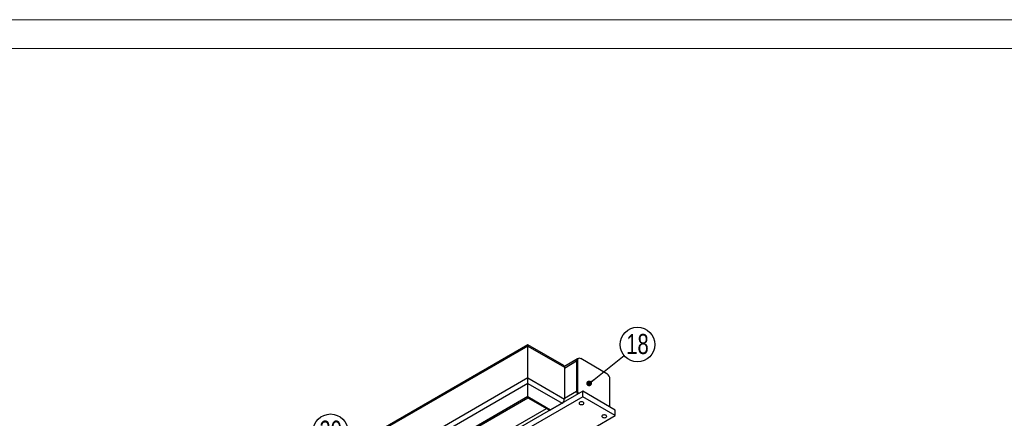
# Model space of a CAD drawing. Header units: millimetres. Extents: x 0 to 841, y 0 to 594.
# Tile 19 of 20: x 582 to 754, y 525 to 594. Entities that reach past the tile are written whole.
import ezdxf

# ---------------------------------------------------------------- set-up
doc = ezdxf.new("R2010")
doc.units = ezdxf.units.MM
doc.layers.add('NOTES', color=6, linetype='Continuous')
doc.layers.add('TRAIT-FORT', color=4, linetype='Continuous', lineweight=25)
doc.styles.add('SLDTEXTSTYLE0', font='TXT', dxfattribs={"width": 0.75})
doc.dimstyles.new('SLDDIMSTYLE2', dxfattribs={"dimtxt": 0.18, "dimasz": 1, "dimexe": 0, "dimexo": 0.0625, "dimgap": 0, "dimtad": 0, "dimtih": 1, "dimtoh": 1, "dimdec": 0, "dimrnd": 1e-09, "dimzin": 0, "dimdsep": 46, "dimtxsty": 'Standard', "dimblk1": 'DOT', "dimblk2": 'DOT', "dimsah": 1, "dimcen": 0.09, "dimadec": 0, "dimazin": 0, "dimtfac": 1, "dimtdec": 0, "dimtofl": 0, "dimtmove": 0, "dimatfit": 3, "dimldrblk": 'DOT', "dimfxl": 1, "dimfrac": 2, "dimtolj": 1, "dimtzin": 0, "dimarcsym": 0})

# ---------------------------------------------------------------- blocks, each defined once
blk = doc.blocks.new('SW_NOTE_28')
at = {"layer": 'NOTES', "color": 0}
blk.add_circle((2.34, 1.89), 3.01, dxfattribs=at)
at = {"layer": 'NOTES', "color": 0, "insert": (2.35, 3.74), "char_height": 3.5, "attachment_point": 2, "style": 'SLDTEXTSTYLE0'}
blk.add_mtext('18', dxfattribs=at)
blk = doc.blocks.new('_Dot')
at = {"color": 0, "linetype": 'ByBlock', "lineweight": -2}
blk.add_line((-0.5, 0), (-1, 0), dxfattribs=at)
at = {"color": 0, "linetype": 'ByBlock', "const_width": 0.5}
blk.add_lwpolyline([(-0.25, 0, 1), (0.25, 0, 1)], format="xyb", close=True, dxfattribs=at)
blk = doc.blocks.new('SW_NOTE_42')
at = {"layer": 'NOTES', "color": 0}
blk.add_circle((-2.31, 1.93), 3.01, dxfattribs=at)
at = {"layer": 'NOTES', "color": 0, "insert": (-2.3, 3.78), "char_height": 3.5, "attachment_point": 2, "style": 'SLDTEXTSTYLE0'}
blk.add_mtext('20', dxfattribs=at)

msp = doc.modelspace()

# ---------------------------------------------------------------- linework, layer by layer
at = {"lineweight": 18}
for p, q in [((841, 594), (0, 594)), ((836, 589), (5, 589))]:
    msp.add_line(p, q, dxfattribs=at)
at = {"layer": 'TRAIT-FORT', "lineweight": 25}
for p, q in [((670.81, 537.17), (579.6, 484.51)), ((670.81, 537.37), (579.84, 484.86)), ((677.05, 533.77), (670.81, 537.37)), ((670.81, 537.17), (670.81, 537.37)), ((670.81, 531.62), (670.81, 537.17)), ((670.81, 537.17), (677.18, 533.5)), ((679.46, 534.92), (677.17, 533.6)), ((679.6, 535), (679.46, 534.92)), ((684.53, 532.35), (680, 534.97)), ((677.18, 533.33), (679.3, 534.56)), ((677.18, 533.5), (677.18, 527.94)), ((679.44, 534.64), (679.3, 534.56)), ((679.3, 534.56), (679.3, 529.33)), ((679.44, 534.64), (679.44, 529.41)), ((670.81, 531.62), (579.6, 478.96)), ((670.81, 530.64), (670.81, 531.62)), ((670.81, 531.62), (677.18, 527.94)), ((685.1, 526.56), (685.1, 531.37)), ((670.81, 530.64), (580.44, 478.47)), ((670.81, 528.35), (670.81, 530.64)), ((670.81, 530.64), (676.75, 527.21)), ((670.81, 528.35), (584.4, 478.47)), ((585, 478.61), (670.81, 528.15)), ((680.36, 529.29), (667.63, 521.94)), ((680.36, 528.31), (667.63, 520.96)), ((670.81, 528.15), (670.81, 528.35)), ((670.81, 528.35), (674.77, 526.07)), ((670.81, 528.15), (674.47, 526.04)), ((677.18, 528.11), (679.3, 529.33)), ((679.44, 529.41), (679.3, 529.33)), ((680.36, 528.31), (680.36, 529.29)), ((686.02, 526.02), (680.36, 529.29)), ((686.02, 525.04), (680.36, 528.31)), ((664.45, 520.76), (674.03, 526.29)), ((674.77, 526.07), (676.75, 527.21)), ((673.29, 517.7), (686.02, 525.04)), ((686.02, 525.04), (686.02, 526.02))]:
    msp.add_line(p, q, dxfattribs=at)
at = {"layer": 'TRAIT-FORT', "lineweight": 25, "flags": 128}
for points in [[(679.85, 527.38), (679.77, 527.32), (679.73, 527.25), (679.72, 527.18), (679.76, 527.11), (679.82, 527.05), (679.92, 527), (680.04, 526.97), (680.16, 526.96), (680.29, 526.98), (680.4, 527.01), (680.49, 527.06), (680.55, 527.13), (680.57, 527.2), (680.56, 527.27), (680.51, 527.34), (680.42, 527.39), (680.32, 527.43), (680.19, 527.45), (680.07, 527.45), (679.95, 527.43), (679.85, 527.38)], [(683.81, 525.1), (683.73, 525.04), (683.69, 524.97), (683.68, 524.89), (683.72, 524.82), (683.78, 524.76), (683.88, 524.71), (684, 524.69), (684.12, 524.68), (684.25, 524.69), (684.36, 524.72), (684.45, 524.78), (684.51, 524.84), (684.53, 524.91), (684.52, 524.99), (684.47, 525.05), (684.38, 525.11), (684.28, 525.15), (684.15, 525.17), (684.03, 525.16), (683.91, 525.14), (683.81, 525.1)]]:
    msp.add_lwpolyline(points, dxfattribs=at)
at = {"layer": 'TRAIT-FORT', "lineweight": 25}
for centre, radius, start, end in [((679.69, 534.6), 0.394, 125.0133, 186.2988), ((679.78, 534.69), 0.349, 50.7967, 189.214), ((676.88, 533.53), 0.296, 353.7012, 54.9867), ((683.87, 531.32), 1.23, 2.6055, 57.3945), ((676.26, 527.99), 0.922, 302.6055, 357.3945), ((680.48, 529.38), 1.18, 182.3427, 210.7588), ((680.62, 529.46), 1.18, 182.3427, 210.7588), ((674.6, 526.31), 0.302, 245.6929, 305.6176)]:
    msp.add_arc(centre, radius, start, end, dxfattribs=at)

# ---------------------------------------------------------------- block references
at = {"layer": 'NOTES'}
for name, p in [('SW_NOTE_28', (687.54, 535.53)), ('SW_NOTE_42', (638.77, 520.39))]:
    msp.add_blockref(name, p, dxfattribs=at)

# ---------------------------------------------------------------- leaders
msp.add_leader([(681.47, 530.65), (687.54, 535.53)], dimstyle='SLDDIMSTYLE2', dxfattribs=at)

doc.saveas('drawing.dxf')
